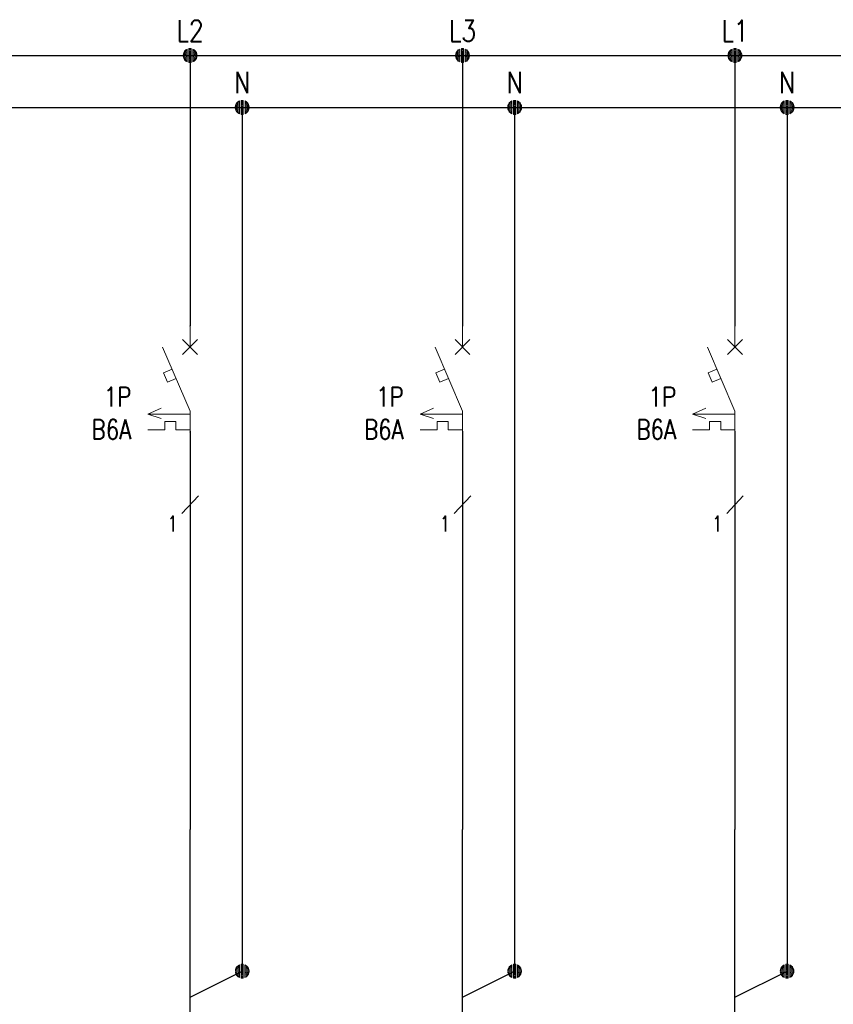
# Model space of a CAD drawing. Header units: millimetres. Extents: x 2505 to 3495, y 1397 to 1684.
# Tile 39 of 59: x 3145 to 3188, y 1465 to 1517. Entities that reach past the tile are written whole.
import ezdxf
from ezdxf.enums import TextEntityAlignment as Align

# ---------------------------------------------------------------- set-up
doc = ezdxf.new("R2010")
doc.units = ezdxf.units.MM
for name, color, linetype, lineweight in [('EB_PRZEWODY', 3, 'Continuous', 20), ('EB_SYMBOL', 3, 'Continuous', 20), ('PRZEWODY', 3, 'Continuous', 20), ('SZYNY', 1, 'Continuous', 40)]:
    doc.layers.add(name, color=color, linetype=linetype, lineweight=lineweight)
doc.layers.add('OPIS', color=7, linetype='Continuous')
doc.styles.add('SIMPLEX', font='simplex.shx', dxfattribs={"width": 0.8})

# ---------------------------------------------------------------- blocks, each defined once
blk = doc.blocks.new('S-ZAB')
for p, q in [((-0.000008, -2.000032), (-0.000008, -0.000031)), ((-0.707114, -2.707138), (0.707099, -1.292925)), ((0.707099, -2.707138), (-0.707114, -1.292925)), ((-2.605718, -2.000032), (-0.000008, -8.080032)), ((-1.707928, -4.094892), (-2.531218, -4.447722)), ((-2.531218, -4.447722), (-2.150078, -5.337052)), ((-1.326788, -4.984212), (-2.150078, -5.337052)), ((-4.022616, -8.370921), (-2.759798, -7.798842)), ((-0.000008, -8.370921), (-4.022616, -8.370921)), ((-2.759798, -8.79886), (-4.022616, -8.370921)), ((-0.000008, -8.080032), (-0.000008, -10.080032)), ((-2.403294, -9.060289), (-2.403294, -9.874011)), ((-1.349945, -9.060289), (-2.403294, -9.060289)), ((-1.349945, -9.060289), (-1.349945, -9.874011)), ((-2.403294, -9.874011), (-4.022616, -9.874011)), ((-0.000008, -9.874011), (-1.349945, -9.874011))]:
    blk.add_line(p, q)
for p in [(-0.000008, -0.000031), (-0.000008, -10.080032)]:
    blk.add_point(p)
blk = doc.blocks.new('*U248')
for p, q in [((-0.637, 0.172), (-0.658, 0.021)), ((-0.637, 0.172), (-0.658, 0.021)), ((-0.637, 0.002), (-0.656, -0.028)), ((-0.598, 0.282), (-0.637, 0.172)), ((-0.598, 0.282), (-0.637, 0.172)), ((-0.598, 0.142), (-0.637, 0.087)), ((-0.598, 0.002), (-0.637, 0.002)), ((-0.513, 0.425), (-0.598, 0.282)), ((-0.513, 0.425), (-0.598, 0.282)), ((-0.513, 0.285), (-0.598, 0.188)), ((-0.513, 0.145), (-0.598, 0.095)), ((-0.513, 0.006), (-0.598, 0.002)), ((-0.399, 0.524), (-0.513, 0.425)), ((-0.399, 0.524), (-0.513, 0.425)), ((-0.399, 0.408), (-0.513, 0.332)), ((-0.399, 0.291), (-0.513, 0.239)), ((-0.399, 0.175), (-0.513, 0.145)), ((-0.399, 0.058), (-0.513, 0.052)), ((-0.267, 0.605), (-0.399, 0.524)), ((-0.267, 0.605), (-0.399, 0.524)), ((-0.267, 0.495), (-0.399, 0.429)), ((-0.267, 0.385), (-0.399, 0.334)), ((-0.267, 0.274), (-0.399, 0.238)), ((-0.267, 0.164), (-0.399, 0.143)), ((-0.267, 0.053), (-0.399, 0.048)), ((-0.267, 0.605), (-0.267, -0.609)), ((-0.267, 0.605), (-0.267, -0.609)), ((-0.105, 0.664), (0.105, 0.664)), ((-0.105, 0.664), (0.105, 0.664)), ((-0.105, -0.664), (-0.105, 0.664)), ((-0.105, 0.664), (-0.105, -0.664)), ((-0.105, 0.562), (0.105, 0.562)), ((-0.105, 0.46), (0.105, 0.46)), ((-0.105, 0.358), (0.105, 0.358)), ((-0.105, 0.256), (0.105, 0.256)), ((-0.105, 0.153), (0.105, 0.153)), ((-0.105, 0.051), (0.105, 0.051)), ((0.105, -0.664), (0.105, 0.664)), ((0.105, 0.664), (0.105, -0.664)), ((0.267, 0.605), (0.267, -0.609)), ((0.267, 0.605), (0.267, -0.609)), ((0.267, 0.605), (0.399, 0.524)), ((0.267, 0.605), (0.399, 0.524)), ((0.267, 0.495), (0.399, 0.429)), ((0.267, 0.385), (0.399, 0.334)), ((0.267, 0.274), (0.399, 0.238)), ((0.267, 0.164), (0.399, 0.143)), ((0.267, 0.053), (0.399, 0.048)), ((0.399, 0.524), (0.513, 0.425)), ((0.399, 0.524), (0.513, 0.425)), ((0.399, 0.408), (0.513, 0.332)), ((0.399, 0.291), (0.513, 0.239)), ((0.399, 0.175), (0.513, 0.145)), ((0.399, 0.058), (0.513, 0.052)), ((0.513, 0.425), (0.598, 0.282)), ((0.513, 0.425), (0.598, 0.282)), ((0.513, 0.285), (0.598, 0.188)), ((0.513, 0.145), (0.598, 0.095)), ((0.513, 0.006), (0.598, 0.002)), ((0.598, 0.282), (0.637, 0.172)), ((0.598, 0.282), (0.637, 0.172)), ((0.598, 0.142), (0.637, 0.087)), ((0.598, 0.002), (0.637, 0.002)), ((0.637, 0.172), (0.658, 0.021)), ((0.637, 0.172), (0.658, 0.021)), ((0.637, 0.002), (0.656, -0.028)), ((-0.654, -0.076), (-0.637, -0.168)), ((-0.637, -0.168), (-0.654, -0.076)), ((-0.598, -0.138), (-0.637, -0.083)), ((-0.637, -0.168), (-0.598, -0.278)), ((-0.598, -0.278), (-0.637, -0.168)), ((-0.513, -0.134), (-0.598, -0.091)), ((-0.513, -0.274), (-0.598, -0.185)), ((-0.598, -0.278), (-0.513, -0.414)), ((-0.513, -0.414), (-0.598, -0.278)), ((-0.399, -0.058), (-0.513, -0.041)), ((-0.399, -0.175), (-0.513, -0.134)), ((-0.399, -0.291), (-0.513, -0.228)), ((-0.399, -0.408), (-0.513, -0.321)), ((-0.513, -0.414), (-0.399, -0.524)), ((-0.399, -0.524), (-0.513, -0.414)), ((-0.267, -0.057), (-0.399, -0.048)), ((-0.267, -0.167), (-0.399, -0.143)), ((-0.267, -0.278), (-0.399, -0.238)), ((-0.267, -0.388), (-0.399, -0.334)), ((-0.267, -0.499), (-0.399, -0.429)), ((-0.399, -0.524), (-0.267, -0.609)), ((-0.267, -0.609), (-0.399, -0.524)), ((-0.105, -0.051), (0.105, -0.051)), ((-0.105, -0.153), (0.105, -0.153)), ((-0.105, -0.256), (0.105, -0.256)), ((-0.105, -0.358), (0.105, -0.358)), ((-0.105, -0.46), (0.105, -0.46)), ((-0.105, -0.562), (0.105, -0.562)), ((0.105, -0.664), (-0.105, -0.664)), ((-0.105, -0.664), (0.105, -0.664)), ((0.267, -0.057), (0.399, -0.048)), ((0.267, -0.167), (0.399, -0.143)), ((0.267, -0.278), (0.399, -0.238)), ((0.267, -0.388), (0.399, -0.334)), ((0.267, -0.499), (0.399, -0.429)), ((0.399, -0.524), (0.267, -0.609)), ((0.267, -0.609), (0.399, -0.524)), ((0.399, -0.058), (0.513, -0.041)), ((0.399, -0.175), (0.513, -0.134)), ((0.399, -0.291), (0.513, -0.228)), ((0.399, -0.408), (0.513, -0.321)), ((0.513, -0.414), (0.399, -0.524)), ((0.399, -0.524), (0.513, -0.414)), ((0.513, -0.134), (0.598, -0.091)), ((0.513, -0.274), (0.598, -0.185)), ((0.598, -0.278), (0.513, -0.414)), ((0.513, -0.414), (0.598, -0.278)), ((0.598, -0.138), (0.637, -0.083)), ((0.637, -0.168), (0.598, -0.278)), ((0.598, -0.278), (0.637, -0.168)), ((0.654, -0.076), (0.637, -0.168)), ((0.637, -0.168), (0.654, -0.076))]:
    blk.add_line(p, q)
at = {"ltscale": 5}
blk.add_line((0.658, 0.021), (0.658, -0.076), dxfattribs=at)
blk.add_point((0, 0))
blk = doc.blocks.new('*U247')
for p, q in [((-0.637, 0.172), (-0.658, 0.021)), ((-0.637, 0.172), (-0.658, 0.021)), ((-0.637, 0.002), (-0.656, -0.028)), ((-0.598, 0.282), (-0.637, 0.172)), ((-0.598, 0.282), (-0.637, 0.172)), ((-0.598, 0.142), (-0.637, 0.087)), ((-0.598, 0.002), (-0.637, 0.002)), ((-0.513, 0.425), (-0.598, 0.282)), ((-0.513, 0.425), (-0.598, 0.282)), ((-0.513, 0.285), (-0.598, 0.188)), ((-0.513, 0.145), (-0.598, 0.095)), ((-0.513, 0.006), (-0.598, 0.002)), ((-0.399, 0.524), (-0.513, 0.425)), ((-0.399, 0.524), (-0.513, 0.425)), ((-0.399, 0.408), (-0.513, 0.332)), ((-0.399, 0.291), (-0.513, 0.239)), ((-0.399, 0.175), (-0.513, 0.145)), ((-0.399, 0.058), (-0.513, 0.052)), ((-0.267, 0.605), (-0.399, 0.524)), ((-0.267, 0.605), (-0.399, 0.524)), ((-0.267, 0.495), (-0.399, 0.429)), ((-0.267, 0.385), (-0.399, 0.334)), ((-0.267, 0.274), (-0.399, 0.238)), ((-0.267, 0.164), (-0.399, 0.143)), ((-0.267, 0.053), (-0.399, 0.048)), ((-0.267, 0.605), (-0.267, -0.609)), ((-0.267, 0.605), (-0.267, -0.609)), ((-0.105, 0.664), (0.105, 0.664)), ((-0.105, 0.664), (0.105, 0.664)), ((-0.105, -0.664), (-0.105, 0.664)), ((-0.105, 0.664), (-0.105, -0.664)), ((-0.105, 0.562), (0.105, 0.562)), ((-0.105, 0.46), (0.105, 0.46)), ((-0.105, 0.358), (0.105, 0.358)), ((-0.105, 0.256), (0.105, 0.256)), ((-0.105, 0.153), (0.105, 0.153)), ((-0.105, 0.051), (0.105, 0.051)), ((0.105, -0.664), (0.105, 0.664)), ((0.105, 0.664), (0.105, -0.664)), ((0.267, 0.605), (0.267, -0.609)), ((0.267, 0.605), (0.267, -0.609)), ((0.267, 0.605), (0.399, 0.524)), ((0.267, 0.605), (0.399, 0.524)), ((0.267, 0.495), (0.399, 0.429)), ((0.267, 0.385), (0.399, 0.334)), ((0.267, 0.274), (0.399, 0.238)), ((0.267, 0.164), (0.399, 0.143)), ((0.267, 0.053), (0.399, 0.048)), ((0.399, 0.524), (0.513, 0.425)), ((0.399, 0.524), (0.513, 0.425)), ((0.399, 0.408), (0.513, 0.332)), ((0.399, 0.291), (0.513, 0.239)), ((0.399, 0.175), (0.513, 0.145)), ((0.399, 0.058), (0.513, 0.052)), ((0.513, 0.425), (0.598, 0.282)), ((0.513, 0.425), (0.598, 0.282)), ((0.513, 0.285), (0.598, 0.188)), ((0.513, 0.145), (0.598, 0.095)), ((0.513, 0.006), (0.598, 0.002)), ((0.598, 0.282), (0.637, 0.172)), ((0.598, 0.282), (0.637, 0.172)), ((0.598, 0.142), (0.637, 0.087)), ((0.598, 0.002), (0.637, 0.002)), ((0.637, 0.172), (0.658, 0.021)), ((0.637, 0.172), (0.658, 0.021)), ((0.637, 0.002), (0.656, -0.028)), ((-0.654, -0.076), (-0.637, -0.168)), ((-0.637, -0.168), (-0.654, -0.076)), ((-0.598, -0.138), (-0.637, -0.083)), ((-0.637, -0.168), (-0.598, -0.278)), ((-0.598, -0.278), (-0.637, -0.168)), ((-0.513, -0.134), (-0.598, -0.091)), ((-0.513, -0.274), (-0.598, -0.185)), ((-0.598, -0.278), (-0.513, -0.414)), ((-0.513, -0.414), (-0.598, -0.278)), ((-0.399, -0.058), (-0.513, -0.041)), ((-0.399, -0.175), (-0.513, -0.134)), ((-0.399, -0.291), (-0.513, -0.228)), ((-0.399, -0.408), (-0.513, -0.321)), ((-0.513, -0.414), (-0.399, -0.524)), ((-0.399, -0.524), (-0.513, -0.414)), ((-0.267, -0.057), (-0.399, -0.048)), ((-0.267, -0.167), (-0.399, -0.143)), ((-0.267, -0.278), (-0.399, -0.238)), ((-0.267, -0.388), (-0.399, -0.334)), ((-0.267, -0.499), (-0.399, -0.429)), ((-0.399, -0.524), (-0.267, -0.609)), ((-0.267, -0.609), (-0.399, -0.524)), ((-0.105, -0.051), (0.105, -0.051)), ((-0.105, -0.153), (0.105, -0.153)), ((-0.105, -0.256), (0.105, -0.256)), ((-0.105, -0.358), (0.105, -0.358)), ((-0.105, -0.46), (0.105, -0.46)), ((-0.105, -0.562), (0.105, -0.562)), ((0.105, -0.664), (-0.105, -0.664)), ((-0.105, -0.664), (0.105, -0.664)), ((0.267, -0.057), (0.399, -0.048)), ((0.267, -0.167), (0.399, -0.143)), ((0.267, -0.278), (0.399, -0.238)), ((0.267, -0.388), (0.399, -0.334)), ((0.267, -0.499), (0.399, -0.429)), ((0.399, -0.524), (0.267, -0.609)), ((0.267, -0.609), (0.399, -0.524)), ((0.399, -0.058), (0.513, -0.041)), ((0.399, -0.175), (0.513, -0.134)), ((0.399, -0.291), (0.513, -0.228)), ((0.399, -0.408), (0.513, -0.321)), ((0.513, -0.414), (0.399, -0.524)), ((0.399, -0.524), (0.513, -0.414)), ((0.513, -0.134), (0.598, -0.091)), ((0.513, -0.274), (0.598, -0.185)), ((0.598, -0.278), (0.513, -0.414)), ((0.513, -0.414), (0.598, -0.278)), ((0.598, -0.138), (0.637, -0.083)), ((0.637, -0.168), (0.598, -0.278)), ((0.598, -0.278), (0.637, -0.168)), ((0.654, -0.076), (0.637, -0.168)), ((0.637, -0.168), (0.654, -0.076))]:
    blk.add_line(p, q)
at = {"ltscale": 5}
blk.add_line((0.658, 0.021), (0.658, -0.076), dxfattribs=at)
blk.add_point((0, 0))
blk = doc.blocks.new('*U246')
for p, q in [((-0.637, 0.172), (-0.658, 0.021)), ((-0.637, 0.172), (-0.658, 0.021)), ((-0.637, 0.002), (-0.656, -0.028)), ((-0.598, 0.282), (-0.637, 0.172)), ((-0.598, 0.282), (-0.637, 0.172)), ((-0.598, 0.142), (-0.637, 0.087)), ((-0.598, 0.002), (-0.637, 0.002)), ((-0.513, 0.425), (-0.598, 0.282)), ((-0.513, 0.425), (-0.598, 0.282)), ((-0.513, 0.285), (-0.598, 0.188)), ((-0.513, 0.145), (-0.598, 0.095)), ((-0.513, 0.006), (-0.598, 0.002)), ((-0.399, 0.524), (-0.513, 0.425)), ((-0.399, 0.524), (-0.513, 0.425)), ((-0.399, 0.408), (-0.513, 0.332)), ((-0.399, 0.291), (-0.513, 0.239)), ((-0.399, 0.175), (-0.513, 0.145)), ((-0.399, 0.058), (-0.513, 0.052)), ((-0.267, 0.605), (-0.399, 0.524)), ((-0.267, 0.605), (-0.399, 0.524)), ((-0.267, 0.495), (-0.399, 0.429)), ((-0.267, 0.385), (-0.399, 0.334)), ((-0.267, 0.274), (-0.399, 0.238)), ((-0.267, 0.164), (-0.399, 0.143)), ((-0.267, 0.053), (-0.399, 0.048)), ((-0.267, 0.605), (-0.267, -0.609)), ((-0.267, 0.605), (-0.267, -0.609)), ((-0.105, 0.664), (0.105, 0.664)), ((-0.105, 0.664), (0.105, 0.664)), ((-0.105, -0.664), (-0.105, 0.664)), ((-0.105, 0.664), (-0.105, -0.664)), ((-0.105, 0.562), (0.105, 0.562)), ((-0.105, 0.46), (0.105, 0.46)), ((-0.105, 0.358), (0.105, 0.358)), ((-0.105, 0.256), (0.105, 0.256)), ((-0.105, 0.153), (0.105, 0.153)), ((-0.105, 0.051), (0.105, 0.051)), ((0.105, -0.664), (0.105, 0.664)), ((0.105, 0.664), (0.105, -0.664)), ((0.267, 0.605), (0.267, -0.609)), ((0.267, 0.605), (0.267, -0.609)), ((0.267, 0.605), (0.399, 0.524)), ((0.267, 0.605), (0.399, 0.524)), ((0.267, 0.495), (0.399, 0.429)), ((0.267, 0.385), (0.399, 0.334)), ((0.267, 0.274), (0.399, 0.238)), ((0.267, 0.164), (0.399, 0.143)), ((0.267, 0.053), (0.399, 0.048)), ((0.399, 0.524), (0.513, 0.425)), ((0.399, 0.524), (0.513, 0.425)), ((0.399, 0.408), (0.513, 0.332)), ((0.399, 0.291), (0.513, 0.239)), ((0.399, 0.175), (0.513, 0.145)), ((0.399, 0.058), (0.513, 0.052)), ((0.513, 0.425), (0.598, 0.282)), ((0.513, 0.425), (0.598, 0.282)), ((0.513, 0.285), (0.598, 0.188)), ((0.513, 0.145), (0.598, 0.095)), ((0.513, 0.006), (0.598, 0.002)), ((0.598, 0.282), (0.637, 0.172)), ((0.598, 0.282), (0.637, 0.172)), ((0.598, 0.142), (0.637, 0.087)), ((0.598, 0.002), (0.637, 0.002)), ((0.637, 0.172), (0.658, 0.021)), ((0.637, 0.172), (0.658, 0.021)), ((0.637, 0.002), (0.656, -0.028)), ((-0.654, -0.076), (-0.637, -0.168)), ((-0.637, -0.168), (-0.654, -0.076)), ((-0.598, -0.138), (-0.637, -0.083)), ((-0.637, -0.168), (-0.598, -0.278)), ((-0.598, -0.278), (-0.637, -0.168)), ((-0.513, -0.134), (-0.598, -0.091)), ((-0.513, -0.274), (-0.598, -0.185)), ((-0.598, -0.278), (-0.513, -0.414)), ((-0.513, -0.414), (-0.598, -0.278)), ((-0.399, -0.058), (-0.513, -0.041)), ((-0.399, -0.175), (-0.513, -0.134)), ((-0.399, -0.291), (-0.513, -0.228)), ((-0.399, -0.408), (-0.513, -0.321)), ((-0.513, -0.414), (-0.399, -0.524)), ((-0.399, -0.524), (-0.513, -0.414)), ((-0.267, -0.057), (-0.399, -0.048)), ((-0.267, -0.167), (-0.399, -0.143)), ((-0.267, -0.278), (-0.399, -0.238)), ((-0.267, -0.388), (-0.399, -0.334)), ((-0.267, -0.499), (-0.399, -0.429)), ((-0.399, -0.524), (-0.267, -0.609)), ((-0.267, -0.609), (-0.399, -0.524)), ((-0.105, -0.051), (0.105, -0.051)), ((-0.105, -0.153), (0.105, -0.153)), ((-0.105, -0.256), (0.105, -0.256)), ((-0.105, -0.358), (0.105, -0.358)), ((-0.105, -0.46), (0.105, -0.46)), ((-0.105, -0.562), (0.105, -0.562)), ((0.105, -0.664), (-0.105, -0.664)), ((-0.105, -0.664), (0.105, -0.664)), ((0.267, -0.057), (0.399, -0.048)), ((0.267, -0.167), (0.399, -0.143)), ((0.267, -0.278), (0.399, -0.238)), ((0.267, -0.388), (0.399, -0.334)), ((0.267, -0.499), (0.399, -0.429)), ((0.399, -0.524), (0.267, -0.609)), ((0.267, -0.609), (0.399, -0.524)), ((0.399, -0.058), (0.513, -0.041)), ((0.399, -0.175), (0.513, -0.134)), ((0.399, -0.291), (0.513, -0.228)), ((0.399, -0.408), (0.513, -0.321)), ((0.513, -0.414), (0.399, -0.524)), ((0.399, -0.524), (0.513, -0.414)), ((0.513, -0.134), (0.598, -0.091)), ((0.513, -0.274), (0.598, -0.185)), ((0.598, -0.278), (0.513, -0.414)), ((0.513, -0.414), (0.598, -0.278)), ((0.598, -0.138), (0.637, -0.083)), ((0.637, -0.168), (0.598, -0.278)), ((0.598, -0.278), (0.637, -0.168)), ((0.654, -0.076), (0.637, -0.168)), ((0.637, -0.168), (0.654, -0.076))]:
    blk.add_line(p, q)
at = {"ltscale": 5}
blk.add_line((0.658, 0.021), (0.658, -0.076), dxfattribs=at)
blk.add_point((0, 0))
blk = doc.blocks.new('*U243')
for p, q in [((-0.637, 0.172), (-0.658, 0.021)), ((-0.637, 0.172), (-0.658, 0.021)), ((-0.637, 0.002), (-0.656, -0.028)), ((-0.598, 0.282), (-0.637, 0.172)), ((-0.598, 0.282), (-0.637, 0.172)), ((-0.598, 0.142), (-0.637, 0.087)), ((-0.598, 0.002), (-0.637, 0.002)), ((-0.513, 0.425), (-0.598, 0.282)), ((-0.513, 0.425), (-0.598, 0.282)), ((-0.513, 0.285), (-0.598, 0.188)), ((-0.513, 0.145), (-0.598, 0.095)), ((-0.513, 0.006), (-0.598, 0.002)), ((-0.399, 0.524), (-0.513, 0.425)), ((-0.399, 0.524), (-0.513, 0.425)), ((-0.399, 0.408), (-0.513, 0.332)), ((-0.399, 0.291), (-0.513, 0.239)), ((-0.399, 0.175), (-0.513, 0.145)), ((-0.399, 0.058), (-0.513, 0.052)), ((-0.267, 0.605), (-0.399, 0.524)), ((-0.267, 0.605), (-0.399, 0.524)), ((-0.267, 0.495), (-0.399, 0.429)), ((-0.267, 0.385), (-0.399, 0.334)), ((-0.267, 0.274), (-0.399, 0.238)), ((-0.267, 0.164), (-0.399, 0.143)), ((-0.267, 0.053), (-0.399, 0.048)), ((-0.267, 0.605), (-0.267, -0.609)), ((-0.267, 0.605), (-0.267, -0.609)), ((-0.105, 0.664), (0.105, 0.664)), ((-0.105, 0.664), (0.105, 0.664)), ((-0.105, -0.664), (-0.105, 0.664)), ((-0.105, 0.664), (-0.105, -0.664)), ((-0.105, 0.562), (0.105, 0.562)), ((-0.105, 0.46), (0.105, 0.46)), ((-0.105, 0.358), (0.105, 0.358)), ((-0.105, 0.256), (0.105, 0.256)), ((-0.105, 0.153), (0.105, 0.153)), ((-0.105, 0.051), (0.105, 0.051)), ((0.105, -0.664), (0.105, 0.664)), ((0.105, 0.664), (0.105, -0.664)), ((0.267, 0.605), (0.267, -0.609)), ((0.267, 0.605), (0.267, -0.609)), ((0.267, 0.605), (0.399, 0.524)), ((0.267, 0.605), (0.399, 0.524)), ((0.267, 0.495), (0.399, 0.429)), ((0.267, 0.385), (0.399, 0.334)), ((0.267, 0.274), (0.399, 0.238)), ((0.267, 0.164), (0.399, 0.143)), ((0.267, 0.053), (0.399, 0.048)), ((0.399, 0.524), (0.513, 0.425)), ((0.399, 0.524), (0.513, 0.425)), ((0.399, 0.408), (0.513, 0.332)), ((0.399, 0.291), (0.513, 0.239)), ((0.399, 0.175), (0.513, 0.145)), ((0.399, 0.058), (0.513, 0.052)), ((0.513, 0.425), (0.598, 0.282)), ((0.513, 0.425), (0.598, 0.282)), ((0.513, 0.285), (0.598, 0.188)), ((0.513, 0.145), (0.598, 0.095)), ((0.513, 0.006), (0.598, 0.002)), ((0.598, 0.282), (0.637, 0.172)), ((0.598, 0.282), (0.637, 0.172)), ((0.598, 0.142), (0.637, 0.087)), ((0.598, 0.002), (0.637, 0.002)), ((0.637, 0.172), (0.658, 0.021)), ((0.637, 0.172), (0.658, 0.021)), ((0.637, 0.002), (0.656, -0.028)), ((-0.654, -0.076), (-0.637, -0.168)), ((-0.637, -0.168), (-0.654, -0.076)), ((-0.598, -0.138), (-0.637, -0.083)), ((-0.637, -0.168), (-0.598, -0.278)), ((-0.598, -0.278), (-0.637, -0.168)), ((-0.513, -0.134), (-0.598, -0.091)), ((-0.513, -0.274), (-0.598, -0.185)), ((-0.598, -0.278), (-0.513, -0.414)), ((-0.513, -0.414), (-0.598, -0.278)), ((-0.399, -0.058), (-0.513, -0.041)), ((-0.399, -0.175), (-0.513, -0.134)), ((-0.399, -0.291), (-0.513, -0.228)), ((-0.399, -0.408), (-0.513, -0.321)), ((-0.513, -0.414), (-0.399, -0.524)), ((-0.399, -0.524), (-0.513, -0.414)), ((-0.267, -0.057), (-0.399, -0.048)), ((-0.267, -0.167), (-0.399, -0.143)), ((-0.267, -0.278), (-0.399, -0.238)), ((-0.267, -0.388), (-0.399, -0.334)), ((-0.267, -0.499), (-0.399, -0.429)), ((-0.399, -0.524), (-0.267, -0.609)), ((-0.267, -0.609), (-0.399, -0.524)), ((-0.105, -0.051), (0.105, -0.051)), ((-0.105, -0.153), (0.105, -0.153)), ((-0.105, -0.256), (0.105, -0.256)), ((-0.105, -0.358), (0.105, -0.358)), ((-0.105, -0.46), (0.105, -0.46)), ((-0.105, -0.562), (0.105, -0.562)), ((0.105, -0.664), (-0.105, -0.664)), ((-0.105, -0.664), (0.105, -0.664)), ((0.267, -0.057), (0.399, -0.048)), ((0.267, -0.167), (0.399, -0.143)), ((0.267, -0.278), (0.399, -0.238)), ((0.267, -0.388), (0.399, -0.334)), ((0.267, -0.499), (0.399, -0.429)), ((0.399, -0.524), (0.267, -0.609)), ((0.267, -0.609), (0.399, -0.524)), ((0.399, -0.058), (0.513, -0.041)), ((0.399, -0.175), (0.513, -0.134)), ((0.399, -0.291), (0.513, -0.228)), ((0.399, -0.408), (0.513, -0.321)), ((0.513, -0.414), (0.399, -0.524)), ((0.399, -0.524), (0.513, -0.414)), ((0.513, -0.134), (0.598, -0.091)), ((0.513, -0.274), (0.598, -0.185)), ((0.598, -0.278), (0.513, -0.414)), ((0.513, -0.414), (0.598, -0.278)), ((0.598, -0.138), (0.637, -0.083)), ((0.637, -0.168), (0.598, -0.278)), ((0.598, -0.278), (0.637, -0.168)), ((0.654, -0.076), (0.637, -0.168)), ((0.637, -0.168), (0.654, -0.076))]:
    blk.add_line(p, q)
at = {"ltscale": 5}
blk.add_line((0.658, 0.021), (0.658, -0.076), dxfattribs=at)
blk.add_point((0, 0))
blk = doc.blocks.new('*U244')
for p, q in [((-0.637, 0.172), (-0.658, 0.021)), ((-0.637, 0.172), (-0.658, 0.021)), ((-0.637, 0.002), (-0.656, -0.028)), ((-0.598, 0.282), (-0.637, 0.172)), ((-0.598, 0.282), (-0.637, 0.172)), ((-0.598, 0.142), (-0.637, 0.087)), ((-0.598, 0.002), (-0.637, 0.002)), ((-0.513, 0.425), (-0.598, 0.282)), ((-0.513, 0.425), (-0.598, 0.282)), ((-0.513, 0.285), (-0.598, 0.188)), ((-0.513, 0.145), (-0.598, 0.095)), ((-0.513, 0.006), (-0.598, 0.002)), ((-0.399, 0.524), (-0.513, 0.425)), ((-0.399, 0.524), (-0.513, 0.425)), ((-0.399, 0.408), (-0.513, 0.332)), ((-0.399, 0.291), (-0.513, 0.239)), ((-0.399, 0.175), (-0.513, 0.145)), ((-0.399, 0.058), (-0.513, 0.052)), ((-0.267, 0.605), (-0.399, 0.524)), ((-0.267, 0.605), (-0.399, 0.524)), ((-0.267, 0.495), (-0.399, 0.429)), ((-0.267, 0.385), (-0.399, 0.334)), ((-0.267, 0.274), (-0.399, 0.238)), ((-0.267, 0.164), (-0.399, 0.143)), ((-0.267, 0.053), (-0.399, 0.048)), ((-0.267, 0.605), (-0.267, -0.609)), ((-0.267, 0.605), (-0.267, -0.609)), ((-0.105, 0.664), (0.105, 0.664)), ((-0.105, 0.664), (0.105, 0.664)), ((-0.105, -0.664), (-0.105, 0.664)), ((-0.105, 0.664), (-0.105, -0.664)), ((-0.105, 0.562), (0.105, 0.562)), ((-0.105, 0.46), (0.105, 0.46)), ((-0.105, 0.358), (0.105, 0.358)), ((-0.105, 0.256), (0.105, 0.256)), ((-0.105, 0.153), (0.105, 0.153)), ((-0.105, 0.051), (0.105, 0.051)), ((0.105, -0.664), (0.105, 0.664)), ((0.105, 0.664), (0.105, -0.664)), ((0.267, 0.605), (0.267, -0.609)), ((0.267, 0.605), (0.267, -0.609)), ((0.267, 0.605), (0.399, 0.524)), ((0.267, 0.605), (0.399, 0.524)), ((0.267, 0.495), (0.399, 0.429)), ((0.267, 0.385), (0.399, 0.334)), ((0.267, 0.274), (0.399, 0.238)), ((0.267, 0.164), (0.399, 0.143)), ((0.267, 0.053), (0.399, 0.048)), ((0.399, 0.524), (0.513, 0.425)), ((0.399, 0.524), (0.513, 0.425)), ((0.399, 0.408), (0.513, 0.332)), ((0.399, 0.291), (0.513, 0.239)), ((0.399, 0.175), (0.513, 0.145)), ((0.399, 0.058), (0.513, 0.052)), ((0.513, 0.425), (0.598, 0.282)), ((0.513, 0.425), (0.598, 0.282)), ((0.513, 0.285), (0.598, 0.188)), ((0.513, 0.145), (0.598, 0.095)), ((0.513, 0.006), (0.598, 0.002)), ((0.598, 0.282), (0.637, 0.172)), ((0.598, 0.282), (0.637, 0.172)), ((0.598, 0.142), (0.637, 0.087)), ((0.598, 0.002), (0.637, 0.002)), ((0.637, 0.172), (0.658, 0.021)), ((0.637, 0.172), (0.658, 0.021)), ((0.637, 0.002), (0.656, -0.028)), ((-0.654, -0.076), (-0.637, -0.168)), ((-0.637, -0.168), (-0.654, -0.076)), ((-0.598, -0.138), (-0.637, -0.083)), ((-0.637, -0.168), (-0.598, -0.278)), ((-0.598, -0.278), (-0.637, -0.168)), ((-0.513, -0.134), (-0.598, -0.091)), ((-0.513, -0.274), (-0.598, -0.185)), ((-0.598, -0.278), (-0.513, -0.414)), ((-0.513, -0.414), (-0.598, -0.278)), ((-0.399, -0.058), (-0.513, -0.041)), ((-0.399, -0.175), (-0.513, -0.134)), ((-0.399, -0.291), (-0.513, -0.228)), ((-0.399, -0.408), (-0.513, -0.321)), ((-0.513, -0.414), (-0.399, -0.524)), ((-0.399, -0.524), (-0.513, -0.414)), ((-0.267, -0.057), (-0.399, -0.048)), ((-0.267, -0.167), (-0.399, -0.143)), ((-0.267, -0.278), (-0.399, -0.238)), ((-0.267, -0.388), (-0.399, -0.334)), ((-0.267, -0.499), (-0.399, -0.429)), ((-0.399, -0.524), (-0.267, -0.609)), ((-0.267, -0.609), (-0.399, -0.524)), ((-0.105, -0.051), (0.105, -0.051)), ((-0.105, -0.153), (0.105, -0.153)), ((-0.105, -0.256), (0.105, -0.256)), ((-0.105, -0.358), (0.105, -0.358)), ((-0.105, -0.46), (0.105, -0.46)), ((-0.105, -0.562), (0.105, -0.562)), ((0.105, -0.664), (-0.105, -0.664)), ((-0.105, -0.664), (0.105, -0.664)), ((0.267, -0.057), (0.399, -0.048)), ((0.267, -0.167), (0.399, -0.143)), ((0.267, -0.278), (0.399, -0.238)), ((0.267, -0.388), (0.399, -0.334)), ((0.267, -0.499), (0.399, -0.429)), ((0.399, -0.524), (0.267, -0.609)), ((0.267, -0.609), (0.399, -0.524)), ((0.399, -0.058), (0.513, -0.041)), ((0.399, -0.175), (0.513, -0.134)), ((0.399, -0.291), (0.513, -0.228)), ((0.399, -0.408), (0.513, -0.321)), ((0.513, -0.414), (0.399, -0.524)), ((0.399, -0.524), (0.513, -0.414)), ((0.513, -0.134), (0.598, -0.091)), ((0.513, -0.274), (0.598, -0.185)), ((0.598, -0.278), (0.513, -0.414)), ((0.513, -0.414), (0.598, -0.278)), ((0.598, -0.138), (0.637, -0.083)), ((0.637, -0.168), (0.598, -0.278)), ((0.598, -0.278), (0.637, -0.168)), ((0.654, -0.076), (0.637, -0.168)), ((0.637, -0.168), (0.654, -0.076))]:
    blk.add_line(p, q)
at = {"ltscale": 5}
blk.add_line((0.658, 0.021), (0.658, -0.076), dxfattribs=at)
blk.add_point((0, 0))
blk = doc.blocks.new('*U242')
for p, q in [((-0.637, 0.172), (-0.658, 0.021)), ((-0.637, 0.172), (-0.658, 0.021)), ((-0.637, 0.002), (-0.656, -0.028)), ((-0.598, 0.282), (-0.637, 0.172)), ((-0.598, 0.282), (-0.637, 0.172)), ((-0.598, 0.142), (-0.637, 0.087)), ((-0.598, 0.002), (-0.637, 0.002)), ((-0.513, 0.425), (-0.598, 0.282)), ((-0.513, 0.425), (-0.598, 0.282)), ((-0.513, 0.285), (-0.598, 0.188)), ((-0.513, 0.145), (-0.598, 0.095)), ((-0.513, 0.006), (-0.598, 0.002)), ((-0.399, 0.524), (-0.513, 0.425)), ((-0.399, 0.524), (-0.513, 0.425)), ((-0.399, 0.408), (-0.513, 0.332)), ((-0.399, 0.291), (-0.513, 0.239)), ((-0.399, 0.175), (-0.513, 0.145)), ((-0.399, 0.058), (-0.513, 0.052)), ((-0.267, 0.605), (-0.399, 0.524)), ((-0.267, 0.605), (-0.399, 0.524)), ((-0.267, 0.495), (-0.399, 0.429)), ((-0.267, 0.385), (-0.399, 0.334)), ((-0.267, 0.274), (-0.399, 0.238)), ((-0.267, 0.164), (-0.399, 0.143)), ((-0.267, 0.053), (-0.399, 0.048)), ((-0.267, 0.605), (-0.267, -0.609)), ((-0.267, 0.605), (-0.267, -0.609)), ((-0.105, 0.664), (0.105, 0.664)), ((-0.105, 0.664), (0.105, 0.664)), ((-0.105, -0.664), (-0.105, 0.664)), ((-0.105, 0.664), (-0.105, -0.664)), ((-0.105, 0.562), (0.105, 0.562)), ((-0.105, 0.46), (0.105, 0.46)), ((-0.105, 0.358), (0.105, 0.358)), ((-0.105, 0.256), (0.105, 0.256)), ((-0.105, 0.153), (0.105, 0.153)), ((-0.105, 0.051), (0.105, 0.051)), ((0.105, -0.664), (0.105, 0.664)), ((0.105, 0.664), (0.105, -0.664)), ((0.267, 0.605), (0.267, -0.609)), ((0.267, 0.605), (0.267, -0.609)), ((0.267, 0.605), (0.399, 0.524)), ((0.267, 0.605), (0.399, 0.524)), ((0.267, 0.495), (0.399, 0.429)), ((0.267, 0.385), (0.399, 0.334)), ((0.267, 0.274), (0.399, 0.238)), ((0.267, 0.164), (0.399, 0.143)), ((0.267, 0.053), (0.399, 0.048)), ((0.399, 0.524), (0.513, 0.425)), ((0.399, 0.524), (0.513, 0.425)), ((0.399, 0.408), (0.513, 0.332)), ((0.399, 0.291), (0.513, 0.239)), ((0.399, 0.175), (0.513, 0.145)), ((0.399, 0.058), (0.513, 0.052)), ((0.513, 0.425), (0.598, 0.282)), ((0.513, 0.425), (0.598, 0.282)), ((0.513, 0.285), (0.598, 0.188)), ((0.513, 0.145), (0.598, 0.095)), ((0.513, 0.006), (0.598, 0.002)), ((0.598, 0.282), (0.637, 0.172)), ((0.598, 0.282), (0.637, 0.172)), ((0.598, 0.142), (0.637, 0.087)), ((0.598, 0.002), (0.637, 0.002)), ((0.637, 0.172), (0.658, 0.021)), ((0.637, 0.172), (0.658, 0.021)), ((0.637, 0.002), (0.656, -0.028)), ((-0.654, -0.076), (-0.637, -0.168)), ((-0.637, -0.168), (-0.654, -0.076)), ((-0.598, -0.138), (-0.637, -0.083)), ((-0.637, -0.168), (-0.598, -0.278)), ((-0.598, -0.278), (-0.637, -0.168)), ((-0.513, -0.134), (-0.598, -0.091)), ((-0.513, -0.274), (-0.598, -0.185)), ((-0.598, -0.278), (-0.513, -0.414)), ((-0.513, -0.414), (-0.598, -0.278)), ((-0.399, -0.058), (-0.513, -0.041)), ((-0.399, -0.175), (-0.513, -0.134)), ((-0.399, -0.291), (-0.513, -0.228)), ((-0.399, -0.408), (-0.513, -0.321)), ((-0.513, -0.414), (-0.399, -0.524)), ((-0.399, -0.524), (-0.513, -0.414)), ((-0.267, -0.057), (-0.399, -0.048)), ((-0.267, -0.167), (-0.399, -0.143)), ((-0.267, -0.278), (-0.399, -0.238)), ((-0.267, -0.388), (-0.399, -0.334)), ((-0.267, -0.499), (-0.399, -0.429)), ((-0.399, -0.524), (-0.267, -0.609)), ((-0.267, -0.609), (-0.399, -0.524)), ((-0.105, -0.051), (0.105, -0.051)), ((-0.105, -0.153), (0.105, -0.153)), ((-0.105, -0.256), (0.105, -0.256)), ((-0.105, -0.358), (0.105, -0.358)), ((-0.105, -0.46), (0.105, -0.46)), ((-0.105, -0.562), (0.105, -0.562)), ((0.105, -0.664), (-0.105, -0.664)), ((-0.105, -0.664), (0.105, -0.664)), ((0.267, -0.057), (0.399, -0.048)), ((0.267, -0.167), (0.399, -0.143)), ((0.267, -0.278), (0.399, -0.238)), ((0.267, -0.388), (0.399, -0.334)), ((0.267, -0.499), (0.399, -0.429)), ((0.399, -0.524), (0.267, -0.609)), ((0.267, -0.609), (0.399, -0.524)), ((0.399, -0.058), (0.513, -0.041)), ((0.399, -0.175), (0.513, -0.134)), ((0.399, -0.291), (0.513, -0.228)), ((0.399, -0.408), (0.513, -0.321)), ((0.513, -0.414), (0.399, -0.524)), ((0.399, -0.524), (0.513, -0.414)), ((0.513, -0.134), (0.598, -0.091)), ((0.513, -0.274), (0.598, -0.185)), ((0.598, -0.278), (0.513, -0.414)), ((0.513, -0.414), (0.598, -0.278)), ((0.598, -0.138), (0.637, -0.083)), ((0.637, -0.168), (0.598, -0.278)), ((0.598, -0.278), (0.637, -0.168)), ((0.654, -0.076), (0.637, -0.168)), ((0.637, -0.168), (0.654, -0.076))]:
    blk.add_line(p, q)
at = {"ltscale": 5}
blk.add_line((0.658, 0.021), (0.658, -0.076), dxfattribs=at)
blk.add_point((0, 0))
blk = doc.blocks.new('*U292')
for p, q in [((-0.637, 0.172), (-0.658, 0.021)), ((-0.637, 0.172), (-0.658, 0.021)), ((-0.637, 0.002), (-0.656, -0.028)), ((-0.598, 0.282), (-0.637, 0.172)), ((-0.598, 0.282), (-0.637, 0.172)), ((-0.598, 0.142), (-0.637, 0.087)), ((-0.598, 0.002), (-0.637, 0.002)), ((-0.513, 0.425), (-0.598, 0.282)), ((-0.513, 0.425), (-0.598, 0.282)), ((-0.513, 0.285), (-0.598, 0.188)), ((-0.513, 0.145), (-0.598, 0.095)), ((-0.513, 0.006), (-0.598, 0.002)), ((-0.399, 0.524), (-0.513, 0.425)), ((-0.399, 0.524), (-0.513, 0.425)), ((-0.399, 0.408), (-0.513, 0.332)), ((-0.399, 0.291), (-0.513, 0.239)), ((-0.399, 0.175), (-0.513, 0.145)), ((-0.399, 0.058), (-0.513, 0.052)), ((-0.267, 0.605), (-0.399, 0.524)), ((-0.267, 0.605), (-0.399, 0.524)), ((-0.267, 0.495), (-0.399, 0.429)), ((-0.267, 0.385), (-0.399, 0.334)), ((-0.267, 0.274), (-0.399, 0.238)), ((-0.267, 0.164), (-0.399, 0.143)), ((-0.267, 0.053), (-0.399, 0.048)), ((-0.267, 0.605), (-0.267, -0.609)), ((-0.267, 0.605), (-0.267, -0.609)), ((-0.105, 0.664), (0.105, 0.664)), ((-0.105, 0.664), (0.105, 0.664)), ((-0.105, -0.664), (-0.105, 0.664)), ((-0.105, 0.664), (-0.105, -0.664)), ((-0.105, 0.562), (0.105, 0.562)), ((-0.105, 0.46), (0.105, 0.46)), ((-0.105, 0.358), (0.105, 0.358)), ((-0.105, 0.256), (0.105, 0.256)), ((-0.105, 0.153), (0.105, 0.153)), ((-0.105, 0.051), (0.105, 0.051)), ((0.105, -0.664), (0.105, 0.664)), ((0.105, 0.664), (0.105, -0.664)), ((0.267, 0.605), (0.267, -0.609)), ((0.267, 0.605), (0.267, -0.609)), ((0.267, 0.605), (0.399, 0.524)), ((0.267, 0.605), (0.399, 0.524)), ((0.267, 0.495), (0.399, 0.429)), ((0.267, 0.385), (0.399, 0.334)), ((0.267, 0.274), (0.399, 0.238)), ((0.267, 0.164), (0.399, 0.143)), ((0.267, 0.053), (0.399, 0.048)), ((0.399, 0.524), (0.513, 0.425)), ((0.399, 0.524), (0.513, 0.425)), ((0.399, 0.408), (0.513, 0.332)), ((0.399, 0.291), (0.513, 0.239)), ((0.399, 0.175), (0.513, 0.145)), ((0.399, 0.058), (0.513, 0.052)), ((0.513, 0.425), (0.598, 0.282)), ((0.513, 0.425), (0.598, 0.282)), ((0.513, 0.285), (0.598, 0.188)), ((0.513, 0.145), (0.598, 0.095)), ((0.513, 0.006), (0.598, 0.002)), ((0.598, 0.282), (0.637, 0.172)), ((0.598, 0.282), (0.637, 0.172)), ((0.598, 0.142), (0.637, 0.087)), ((0.598, 0.002), (0.637, 0.002)), ((0.637, 0.172), (0.658, 0.021)), ((0.637, 0.172), (0.658, 0.021)), ((0.637, 0.002), (0.656, -0.028)), ((-0.654, -0.076), (-0.637, -0.168)), ((-0.637, -0.168), (-0.654, -0.076)), ((-0.598, -0.138), (-0.637, -0.083)), ((-0.637, -0.168), (-0.598, -0.278)), ((-0.598, -0.278), (-0.637, -0.168)), ((-0.513, -0.134), (-0.598, -0.091)), ((-0.513, -0.274), (-0.598, -0.185)), ((-0.598, -0.278), (-0.513, -0.414)), ((-0.513, -0.414), (-0.598, -0.278)), ((-0.399, -0.058), (-0.513, -0.041)), ((-0.399, -0.175), (-0.513, -0.134)), ((-0.399, -0.291), (-0.513, -0.228)), ((-0.399, -0.408), (-0.513, -0.321)), ((-0.513, -0.414), (-0.399, -0.524)), ((-0.399, -0.524), (-0.513, -0.414)), ((-0.267, -0.057), (-0.399, -0.048)), ((-0.267, -0.167), (-0.399, -0.143)), ((-0.267, -0.278), (-0.399, -0.238)), ((-0.267, -0.388), (-0.399, -0.334)), ((-0.267, -0.499), (-0.399, -0.429)), ((-0.399, -0.524), (-0.267, -0.609)), ((-0.267, -0.609), (-0.399, -0.524)), ((-0.105, -0.051), (0.105, -0.051)), ((-0.105, -0.153), (0.105, -0.153)), ((-0.105, -0.256), (0.105, -0.256)), ((-0.105, -0.358), (0.105, -0.358)), ((-0.105, -0.46), (0.105, -0.46)), ((-0.105, -0.562), (0.105, -0.562)), ((0.105, -0.664), (-0.105, -0.664)), ((-0.105, -0.664), (0.105, -0.664)), ((0.267, -0.057), (0.399, -0.048)), ((0.267, -0.167), (0.399, -0.143)), ((0.267, -0.278), (0.399, -0.238)), ((0.267, -0.388), (0.399, -0.334)), ((0.267, -0.499), (0.399, -0.429)), ((0.399, -0.524), (0.267, -0.609)), ((0.267, -0.609), (0.399, -0.524)), ((0.399, -0.058), (0.513, -0.041)), ((0.399, -0.175), (0.513, -0.134)), ((0.399, -0.291), (0.513, -0.228)), ((0.399, -0.408), (0.513, -0.321)), ((0.513, -0.414), (0.399, -0.524)), ((0.399, -0.524), (0.513, -0.414)), ((0.513, -0.134), (0.598, -0.091)), ((0.513, -0.274), (0.598, -0.185)), ((0.598, -0.278), (0.513, -0.414)), ((0.513, -0.414), (0.598, -0.278)), ((0.598, -0.138), (0.637, -0.083)), ((0.637, -0.168), (0.598, -0.278)), ((0.598, -0.278), (0.637, -0.168)), ((0.654, -0.076), (0.637, -0.168)), ((0.637, -0.168), (0.654, -0.076))]:
    blk.add_line(p, q)
at = {"ltscale": 5}
blk.add_line((0.658, 0.021), (0.658, -0.076), dxfattribs=at)
blk.add_point((0, 0))
blk = doc.blocks.new('*U291')
for p, q in [((-0.637, 0.172), (-0.658, 0.021)), ((-0.637, 0.172), (-0.658, 0.021)), ((-0.637, 0.002), (-0.656, -0.028)), ((-0.598, 0.282), (-0.637, 0.172)), ((-0.598, 0.282), (-0.637, 0.172)), ((-0.598, 0.142), (-0.637, 0.087)), ((-0.598, 0.002), (-0.637, 0.002)), ((-0.513, 0.425), (-0.598, 0.282)), ((-0.513, 0.425), (-0.598, 0.282)), ((-0.513, 0.285), (-0.598, 0.188)), ((-0.513, 0.145), (-0.598, 0.095)), ((-0.513, 0.006), (-0.598, 0.002)), ((-0.399, 0.524), (-0.513, 0.425)), ((-0.399, 0.524), (-0.513, 0.425)), ((-0.399, 0.408), (-0.513, 0.332)), ((-0.399, 0.291), (-0.513, 0.239)), ((-0.399, 0.175), (-0.513, 0.145)), ((-0.399, 0.058), (-0.513, 0.052)), ((-0.267, 0.605), (-0.399, 0.524)), ((-0.267, 0.605), (-0.399, 0.524)), ((-0.267, 0.495), (-0.399, 0.429)), ((-0.267, 0.385), (-0.399, 0.334)), ((-0.267, 0.274), (-0.399, 0.238)), ((-0.267, 0.164), (-0.399, 0.143)), ((-0.267, 0.053), (-0.399, 0.048)), ((-0.267, 0.605), (-0.267, -0.609)), ((-0.267, 0.605), (-0.267, -0.609)), ((-0.105, 0.664), (0.105, 0.664)), ((-0.105, 0.664), (0.105, 0.664)), ((-0.105, -0.664), (-0.105, 0.664)), ((-0.105, 0.664), (-0.105, -0.664)), ((-0.105, 0.562), (0.105, 0.562)), ((-0.105, 0.46), (0.105, 0.46)), ((-0.105, 0.358), (0.105, 0.358)), ((-0.105, 0.256), (0.105, 0.256)), ((-0.105, 0.153), (0.105, 0.153)), ((-0.105, 0.051), (0.105, 0.051)), ((0.105, -0.664), (0.105, 0.664)), ((0.105, 0.664), (0.105, -0.664)), ((0.267, 0.605), (0.267, -0.609)), ((0.267, 0.605), (0.267, -0.609)), ((0.267, 0.605), (0.399, 0.524)), ((0.267, 0.605), (0.399, 0.524)), ((0.267, 0.495), (0.399, 0.429)), ((0.267, 0.385), (0.399, 0.334)), ((0.267, 0.274), (0.399, 0.238)), ((0.267, 0.164), (0.399, 0.143)), ((0.267, 0.053), (0.399, 0.048)), ((0.399, 0.524), (0.513, 0.425)), ((0.399, 0.524), (0.513, 0.425)), ((0.399, 0.408), (0.513, 0.332)), ((0.399, 0.291), (0.513, 0.239)), ((0.399, 0.175), (0.513, 0.145)), ((0.399, 0.058), (0.513, 0.052)), ((0.513, 0.425), (0.598, 0.282)), ((0.513, 0.425), (0.598, 0.282)), ((0.513, 0.285), (0.598, 0.188)), ((0.513, 0.145), (0.598, 0.095)), ((0.513, 0.006), (0.598, 0.002)), ((0.598, 0.282), (0.637, 0.172)), ((0.598, 0.282), (0.637, 0.172)), ((0.598, 0.142), (0.637, 0.087)), ((0.598, 0.002), (0.637, 0.002)), ((0.637, 0.172), (0.658, 0.021)), ((0.637, 0.172), (0.658, 0.021)), ((0.637, 0.002), (0.656, -0.028)), ((-0.654, -0.076), (-0.637, -0.168)), ((-0.637, -0.168), (-0.654, -0.076)), ((-0.598, -0.138), (-0.637, -0.083)), ((-0.637, -0.168), (-0.598, -0.278)), ((-0.598, -0.278), (-0.637, -0.168)), ((-0.513, -0.134), (-0.598, -0.091)), ((-0.513, -0.274), (-0.598, -0.185)), ((-0.598, -0.278), (-0.513, -0.414)), ((-0.513, -0.414), (-0.598, -0.278)), ((-0.399, -0.058), (-0.513, -0.041)), ((-0.399, -0.175), (-0.513, -0.134)), ((-0.399, -0.291), (-0.513, -0.228)), ((-0.399, -0.408), (-0.513, -0.321)), ((-0.513, -0.414), (-0.399, -0.524)), ((-0.399, -0.524), (-0.513, -0.414)), ((-0.267, -0.057), (-0.399, -0.048)), ((-0.267, -0.167), (-0.399, -0.143)), ((-0.267, -0.278), (-0.399, -0.238)), ((-0.267, -0.388), (-0.399, -0.334)), ((-0.267, -0.499), (-0.399, -0.429)), ((-0.399, -0.524), (-0.267, -0.609)), ((-0.267, -0.609), (-0.399, -0.524)), ((-0.105, -0.051), (0.105, -0.051)), ((-0.105, -0.153), (0.105, -0.153)), ((-0.105, -0.256), (0.105, -0.256)), ((-0.105, -0.358), (0.105, -0.358)), ((-0.105, -0.46), (0.105, -0.46)), ((-0.105, -0.562), (0.105, -0.562)), ((0.105, -0.664), (-0.105, -0.664)), ((-0.105, -0.664), (0.105, -0.664)), ((0.267, -0.057), (0.399, -0.048)), ((0.267, -0.167), (0.399, -0.143)), ((0.267, -0.278), (0.399, -0.238)), ((0.267, -0.388), (0.399, -0.334)), ((0.267, -0.499), (0.399, -0.429)), ((0.399, -0.524), (0.267, -0.609)), ((0.267, -0.609), (0.399, -0.524)), ((0.399, -0.058), (0.513, -0.041)), ((0.399, -0.175), (0.513, -0.134)), ((0.399, -0.291), (0.513, -0.228)), ((0.399, -0.408), (0.513, -0.321)), ((0.513, -0.414), (0.399, -0.524)), ((0.399, -0.524), (0.513, -0.414)), ((0.513, -0.134), (0.598, -0.091)), ((0.513, -0.274), (0.598, -0.185)), ((0.598, -0.278), (0.513, -0.414)), ((0.513, -0.414), (0.598, -0.278)), ((0.598, -0.138), (0.637, -0.083)), ((0.637, -0.168), (0.598, -0.278)), ((0.598, -0.278), (0.637, -0.168)), ((0.654, -0.076), (0.637, -0.168)), ((0.637, -0.168), (0.654, -0.076))]:
    blk.add_line(p, q)
at = {"ltscale": 5}
blk.add_line((0.658, 0.021), (0.658, -0.076), dxfattribs=at)
blk.add_point((0, 0))
blk = doc.blocks.new('*U288')
for p, q in [((-0.637, 0.172), (-0.658, 0.021)), ((-0.637, 0.172), (-0.658, 0.021)), ((-0.637, 0.002), (-0.656, -0.028)), ((-0.598, 0.282), (-0.637, 0.172)), ((-0.598, 0.282), (-0.637, 0.172)), ((-0.598, 0.142), (-0.637, 0.087)), ((-0.598, 0.002), (-0.637, 0.002)), ((-0.513, 0.425), (-0.598, 0.282)), ((-0.513, 0.425), (-0.598, 0.282)), ((-0.513, 0.285), (-0.598, 0.188)), ((-0.513, 0.145), (-0.598, 0.095)), ((-0.513, 0.006), (-0.598, 0.002)), ((-0.399, 0.524), (-0.513, 0.425)), ((-0.399, 0.524), (-0.513, 0.425)), ((-0.399, 0.408), (-0.513, 0.332)), ((-0.399, 0.291), (-0.513, 0.239)), ((-0.399, 0.175), (-0.513, 0.145)), ((-0.399, 0.058), (-0.513, 0.052)), ((-0.267, 0.605), (-0.399, 0.524)), ((-0.267, 0.605), (-0.399, 0.524)), ((-0.267, 0.495), (-0.399, 0.429)), ((-0.267, 0.385), (-0.399, 0.334)), ((-0.267, 0.274), (-0.399, 0.238)), ((-0.267, 0.164), (-0.399, 0.143)), ((-0.267, 0.053), (-0.399, 0.048)), ((-0.267, 0.605), (-0.267, -0.609)), ((-0.267, 0.605), (-0.267, -0.609)), ((-0.105, 0.664), (0.105, 0.664)), ((-0.105, 0.664), (0.105, 0.664)), ((-0.105, -0.664), (-0.105, 0.664)), ((-0.105, 0.664), (-0.105, -0.664)), ((-0.105, 0.562), (0.105, 0.562)), ((-0.105, 0.46), (0.105, 0.46)), ((-0.105, 0.358), (0.105, 0.358)), ((-0.105, 0.256), (0.105, 0.256)), ((-0.105, 0.153), (0.105, 0.153)), ((-0.105, 0.051), (0.105, 0.051)), ((0.105, -0.664), (0.105, 0.664)), ((0.105, 0.664), (0.105, -0.664)), ((0.267, 0.605), (0.267, -0.609)), ((0.267, 0.605), (0.267, -0.609)), ((0.267, 0.605), (0.399, 0.524)), ((0.267, 0.605), (0.399, 0.524)), ((0.267, 0.495), (0.399, 0.429)), ((0.267, 0.385), (0.399, 0.334)), ((0.267, 0.274), (0.399, 0.238)), ((0.267, 0.164), (0.399, 0.143)), ((0.267, 0.053), (0.399, 0.048)), ((0.399, 0.524), (0.513, 0.425)), ((0.399, 0.524), (0.513, 0.425)), ((0.399, 0.408), (0.513, 0.332)), ((0.399, 0.291), (0.513, 0.239)), ((0.399, 0.175), (0.513, 0.145)), ((0.399, 0.058), (0.513, 0.052)), ((0.513, 0.425), (0.598, 0.282)), ((0.513, 0.425), (0.598, 0.282)), ((0.513, 0.285), (0.598, 0.188)), ((0.513, 0.145), (0.598, 0.095)), ((0.513, 0.006), (0.598, 0.002)), ((0.598, 0.282), (0.637, 0.172)), ((0.598, 0.282), (0.637, 0.172)), ((0.598, 0.142), (0.637, 0.087)), ((0.598, 0.002), (0.637, 0.002)), ((0.637, 0.172), (0.658, 0.021)), ((0.637, 0.172), (0.658, 0.021)), ((0.637, 0.002), (0.656, -0.028)), ((-0.654, -0.076), (-0.637, -0.168)), ((-0.637, -0.168), (-0.654, -0.076)), ((-0.598, -0.138), (-0.637, -0.083)), ((-0.637, -0.168), (-0.598, -0.278)), ((-0.598, -0.278), (-0.637, -0.168)), ((-0.513, -0.134), (-0.598, -0.091)), ((-0.513, -0.274), (-0.598, -0.185)), ((-0.598, -0.278), (-0.513, -0.414)), ((-0.513, -0.414), (-0.598, -0.278)), ((-0.399, -0.058), (-0.513, -0.041)), ((-0.399, -0.175), (-0.513, -0.134)), ((-0.399, -0.291), (-0.513, -0.228)), ((-0.399, -0.408), (-0.513, -0.321)), ((-0.513, -0.414), (-0.399, -0.524)), ((-0.399, -0.524), (-0.513, -0.414)), ((-0.267, -0.057), (-0.399, -0.048)), ((-0.267, -0.167), (-0.399, -0.143)), ((-0.267, -0.278), (-0.399, -0.238)), ((-0.267, -0.388), (-0.399, -0.334)), ((-0.267, -0.499), (-0.399, -0.429)), ((-0.399, -0.524), (-0.267, -0.609)), ((-0.267, -0.609), (-0.399, -0.524)), ((-0.105, -0.051), (0.105, -0.051)), ((-0.105, -0.153), (0.105, -0.153)), ((-0.105, -0.256), (0.105, -0.256)), ((-0.105, -0.358), (0.105, -0.358)), ((-0.105, -0.46), (0.105, -0.46)), ((-0.105, -0.562), (0.105, -0.562)), ((0.105, -0.664), (-0.105, -0.664)), ((-0.105, -0.664), (0.105, -0.664)), ((0.267, -0.057), (0.399, -0.048)), ((0.267, -0.167), (0.399, -0.143)), ((0.267, -0.278), (0.399, -0.238)), ((0.267, -0.388), (0.399, -0.334)), ((0.267, -0.499), (0.399, -0.429)), ((0.399, -0.524), (0.267, -0.609)), ((0.267, -0.609), (0.399, -0.524)), ((0.399, -0.058), (0.513, -0.041)), ((0.399, -0.175), (0.513, -0.134)), ((0.399, -0.291), (0.513, -0.228)), ((0.399, -0.408), (0.513, -0.321)), ((0.513, -0.414), (0.399, -0.524)), ((0.399, -0.524), (0.513, -0.414)), ((0.513, -0.134), (0.598, -0.091)), ((0.513, -0.274), (0.598, -0.185)), ((0.598, -0.278), (0.513, -0.414)), ((0.513, -0.414), (0.598, -0.278)), ((0.598, -0.138), (0.637, -0.083)), ((0.637, -0.168), (0.598, -0.278)), ((0.598, -0.278), (0.637, -0.168)), ((0.654, -0.076), (0.637, -0.168)), ((0.637, -0.168), (0.654, -0.076))]:
    blk.add_line(p, q)
at = {"ltscale": 5}
blk.add_line((0.658, 0.021), (0.658, -0.076), dxfattribs=at)
blk.add_point((0, 0))

msp = doc.modelspace()

# ---------------------------------------------------------------- linework, layer by layer
at = {"layer": 'EB_PRZEWODY', "lineweight": -3, "ltscale": 5}
for p, q in [((3153.622, 1515.51), (3153.622, 1501.133)), ((3168.109, 1515.51), (3168.109, 1501.133)), ((3182.597, 1515.51), (3182.597, 1501.133)), ((3153.622, 1495.533), (3153.622, 1474.373)), ((3168.109, 1495.533), (3168.109, 1474.373)), ((3182.597, 1495.533), (3182.597, 1474.373)), ((3153.622, 1465.447), (3156.394, 1466.833)), ((3168.109, 1465.447), (3170.881, 1466.833)), ((3182.597, 1465.447), (3185.369, 1466.833))]:
    msp.add_line(p, q, dxfattribs=at)
at = {"layer": 'EB_PRZEWODY', "color": 5, "lineweight": -3, "ltscale": 5}
for p, q in [((3156.394, 1512.755), (3156.394, 1466.833)), ((3170.881, 1512.755), (3170.881, 1466.833)), ((3185.369, 1512.755), (3185.369, 1466.833))]:
    msp.add_line(p, q, dxfattribs=at)
at = {"layer": 'EB_SYMBOL', "lineweight": -3}
for p, q in [((3153.181, 1491.165), (3154.062, 1492.11)), ((3167.669, 1491.165), (3168.55, 1492.11)), ((3182.157, 1491.165), (3183.038, 1492.11))]:
    msp.add_line(p, q, dxfattribs=at)
at = {"layer": 'PRZEWODY', "lineweight": -3}
for p, q in [((3153.622, 1441.282), (3153.622, 1474.373)), ((3168.109, 1441.282), (3168.109, 1474.373)), ((3182.597, 1441.282), (3182.597, 1474.373))]:
    msp.add_line(p, q, dxfattribs=at)
at = {"layer": 'SZYNY', "lineweight": -3}
msp.add_line((2553.703, 1515.509), (3301.29, 1515.509), dxfattribs=at)
at = {"layer": 'SZYNY', "color": 5, "lineweight": -3}
msp.add_line((2553.703, 1512.739), (3301.29, 1512.739), dxfattribs=at)

# ---------------------------------------------------------------- block references
at = {"layer": 'EB_PRZEWODY', "lineweight": -3, "xscale": 0.5599999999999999, "yscale": 0.5599999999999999, "zscale": 0.5599999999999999}
for name, p in [('*U247', (3153.622, 1515.51)), ('*U244', (3168.109, 1515.51)), ('*U291', (3182.597, 1515.51)), ('*U246', (3156.394, 1512.755)), ('*U242', (3170.881, 1512.755)), ('*U288', (3185.369, 1512.755))]:
    msp.add_blockref(name, p, dxfattribs=at)
at = {"layer": 'EB_PRZEWODY', "lineweight": -3, "ltscale": 5, "xscale": 0.5544000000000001, "yscale": 0.5544000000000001, "zscale": 0.5544000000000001}
for name, p in [('*U248', (3156.394, 1466.833)), ('*U243', (3170.881, 1466.833)), ('*U292', (3185.369, 1466.833))]:
    msp.add_blockref(name, p, dxfattribs=at)
at = {"layer": 'EB_SYMBOL', "lineweight": -3, "xscale": 0.5599999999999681, "yscale": 0.5599999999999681, "zscale": 0.5599999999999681}
for p in [(3153.622, 1501.133), (3168.109, 1501.133), (3182.597, 1501.133)]:
    msp.add_blockref('S-ZAB', p, dxfattribs=at)

# ---------------------------------------------------------------- texts
at = {"layer": 'OPIS', "lineweight": -3, "style": 'SIMPLEX', "width": 0.8}
for s, p in [('L2', (3153.622, 1516.26)), ('L3', (3168.109, 1516.26)), ('L1', (3182.597, 1516.26)), ('N', (3156.394, 1513.505)), ('N', (3170.881, 1513.505)), ('N', (3185.369, 1513.505))]:
    msp.add_text(s, height=1.134, dxfattribs=at).set_placement(p, align=Align.CENTER)
for p in [(3152.404, 1490.2), (3166.891, 1490.2), (3181.379, 1490.2)]:
    msp.add_text('1', height=0.832, dxfattribs=at).set_placement(p)
at = {"layer": 'OPIS', "lineweight": -3, "char_height": 1.0395, "attachment_point": 3, "style": 'SIMPLEX'}
for insert in [(3150.488, 1497.886), (3164.975, 1497.886), (3179.463, 1497.886)]:
    msp.add_mtext_dynamic_manual_height_columns('1P\\PB6A', width=5.47973, gutter_width=7.173, heights=[0], dxfattribs=dict(at, insert=insert))

doc.saveas('drawing.dxf')
